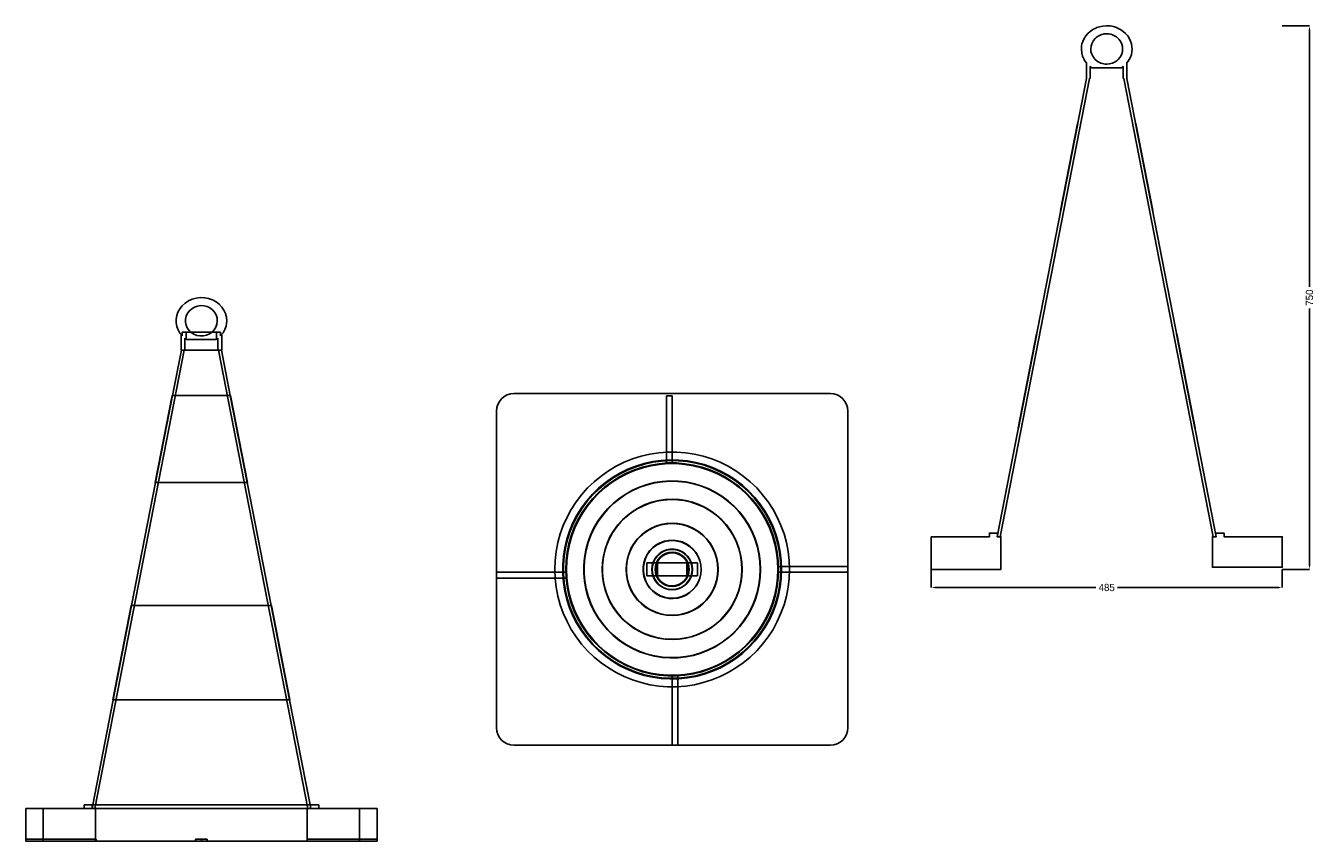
# Model space of a CAD drawing. Header units: millimetres. Extents: x -242 to 2935, y -375 to 862.
# Tile 1 of 2: x -242 to 1537, y -375 to 750. Entities that reach past the tile are written whole.
import ezdxf

# ---------------------------------------------------------------- set-up
doc = ezdxf.new("R2010")
doc.units = ezdxf.units.MM
for name, color, linetype in [('SINGLE_FRONT', 7, 'Continuous'), ('SINGLE_SECTION', 7, 'Continuous'), ('SINGLE_TOP', 7, 'Continuous')]:
    doc.layers.add(name, color=color, linetype=linetype)
doc.dimstyles.get("Standard").update_dxf_attribs({"dimtxt": 2.5, "dimasz": 2.5, "dimexe": 1.25, "dimexo": 0.625, "dimtad": 1, "dimtxsty": 'Standard', "dimcen": 2.5, "dimazin": 3, "dimtfac": 1, "dimtmove": 0, "dimatfit": 3, "dimarcsym": 0})

# ---------------------------------------------------------------- blocks, each defined once
blk = doc.blocks.new('_CLOSEDFILLED')
at = {"color": 0, "linetype": 'ByBlock'}
blk.add_solid([(-1, 0.16), (0, 0), (-1, -0.16)], dxfattribs=at)
blk = doc.blocks.new('*D0')
for p, q in [((1007.5, 0), (1007.5, -25)), ((1492.5, 0), (1492.5, -25)), ((1012.5, -25), (1235, -25)), ((1265, -25), (1487.5, -25))]:
    blk.add_line(p, q)
at = {"layer": 'Defpoints'}
for p in [(1007.5, 0), (1492.5, 0), (1007.5, -25)]:
    blk.add_point(p, dxfattribs=at)
at = {"xscale": 5, "yscale": 5, "rotation": 180}
blk.add_blockref('_CLOSEDFILLED', (1007.5, -25), dxfattribs=at)
at = {"xscale": 5, "yscale": 5}
blk.add_blockref('_CLOSEDFILLED', (1492.5, -25), dxfattribs=at)
at = {"insert": (1250, -25), "char_height": 10, "attachment_point": 5}
blk.add_mtext('485', dxfattribs=at)
blk = doc.blocks.new('*D2')
for p, q in [((1492.5, 750), (1530, 750)), ((1530, 390), (1530, 745)), ((1530, 5), (1530, 360)), ((1492.5, 0), (1530, 0))]:
    blk.add_line(p, q)
at = {"layer": 'Defpoints'}
for p in [(1492.5, 750), (1492.5, 0), (1530, 0)]:
    blk.add_point(p, dxfattribs=at)
at = {"xscale": 5, "yscale": 5}
for p, rotation in [((1530, 750), 90), ((1530, 0), 270)]:
    blk.add_blockref('_CLOSEDFILLED', p, dxfattribs=dict(at, rotation=rotation))
at = {"insert": (1530, 375), "char_height": 10, "attachment_point": 5, "rotation": 90}
blk.add_mtext('750', dxfattribs=at)

msp = doc.modelspace()

# ---------------------------------------------------------------- linework, layer by layer
at = {"layer": 'SINGLE_FRONT'}
for points in [[(35, 343), (34.565, 348.032), (33.267, 352.945), (31.131, 357.625), (28.195, 361.96), (24.517, 365.837), (20.175, 369.149), (15.271, 371.793), (9.93, 373.685), (4.297, 374.758), (-1.468, 374.972), (-7.197, 374.316), (-12.72, 372.812), (-17.881, 370.509), (-22.535, 367.484), (-26.566, 363.834), (-29.877, 359.668), (-32.399, 355.105), (-34.087, 350.262), (-34.913, 345.258), (-34.867, 340.209), (-33.952, 335.229), (-32.187, 330.431), (-29.603, 325.927), (-28.136, 323.967), (-26.514, 322.111)], [(35, 343), (34.565, 348.032), (33.267, 352.945), (31.131, 357.625), (28.195, 361.96), (24.517, 365.837), (20.175, 369.149), (15.271, 371.793), (9.93, 373.685), (4.297, 374.758), (-1.468, 374.972), (-7.197, 374.316), (-12.72, 372.812), (-17.881, 370.509), (-22.535, 367.484), (-26.566, 363.834), (-29.877, 359.668), (-32.399, 355.105), (-34.087, 350.262), (-34.913, 345.258), (-34.867, 340.209), (-33.952, 335.229), (-32.187, 330.431), (-29.603, 325.927), (-28.136, 323.967), (-26.514, 322.111)], [(22, 343), (21.565, 347.155), (20.276, 351.149), (18.177, 354.83), (15.341, 358.052), (11.873, 360.679), (7.905, 362.598), (3.597, 363.717), (-0.869, 363.984), (-5.301, 363.381), (-9.508, 361.937), (-13.313, 359.718), (-16.559, 356.826), (-19.12, 353.388), (-20.903, 349.548), (-21.848, 345.461), (-21.926, 341.284), (-21.137, 337.176), (-19.508, 333.292), (-17.096, 329.783), (-14.843, 327.5)], [(22, 343), (21.565, 347.155), (20.276, 351.149), (18.177, 354.83), (15.341, 358.052), (11.873, 360.679), (7.905, 362.598), (3.597, 363.717), (-0.869, 363.984), (-5.301, 363.381), (-9.508, 361.937), (-13.313, 359.718), (-16.559, 356.826), (-19.12, 353.388), (-20.903, 349.548), (-21.848, 345.461), (-21.926, 341.284), (-21.137, 337.176), (-19.508, 333.292), (-17.096, 329.783), (-13.986, 326.79), (-10.295, 324.441), (-6.167, 322.842), (-1.772, 322.068), (2.704, 322.159), (7.067, 323.113), (11.129, 324.885), (14.722, 327.395), (17.7, 330.528), (19.951, 334.15), (21.395, 338.11), (22, 343)], [(14.843, 327.5), (17.796, 330.654), (20.019, 334.291), (21.432, 338.261), (22, 343)], [(26.514, 322.111), (29.836, 326.27), (32.37, 330.829), (34.069, 335.669), (34.767, 339.31), (35, 343)], [(26.514, 322.111), (29.836, 326.27), (32.37, 330.829), (34.069, 335.669), (34.767, 339.31), (35, 343)], [(-28, 323.8), (-28, 302.5)], [(-26.514, 327.5), (-24.506, 327.5), (-21.727, 327.5), (-18.264, 327.5), (-14.226, 327.5), (-9.74, 327.5), (-4.948, 327.5), (0, 327.5), (4.948, 327.5), (9.74, 327.5), (14.226, 327.5), (18.264, 327.5), (21.727, 327.5), (24.506, 327.5), (26.514, 327.5)], [(-26.514, 327.5), (-26.514, 322.111)], [(-26.514, 327.5), (-26.514, 322.111)], [(26.514, 327.5), (24.506, 327.5), (21.727, 327.5), (18.264, 327.5), (14.226, 327.5), (9.74, 327.5), (4.948, 327.5), (0, 327.5), (-4.948, 327.5), (-9.74, 327.5), (-14.226, 327.5), (-18.264, 327.5), (-21.727, 327.5), (-24.506, 327.5), (-26.514, 327.5)], [(-21.057, 327.5), (-21.057, 317.439)], [(21.057, 327.5), (21.057, 317.439)], [(26.514, 327.5), (26.514, 322.111)], [(26.514, 327.5), (26.514, 322.111)], [(28, 302.5), (28, 323.8)], [(-23.607, 302.5), (-146.925, -330)], [(-27.682, 302.5), (-39.868, 240)], [(-28, 302.5), (-27.298, 302.5), (-25.227, 302.5), (-21.891, 302.5), (-17.458, 302.5), (-12.149, 302.5), (-6.231, 302.5), (0, 302.5), (6.231, 302.5), (12.149, 302.5), (17.458, 302.5), (21.891, 302.5), (25.227, 302.5), (27.298, 302.5), (28, 302.5)], [(28, 302.5), (27.298, 302.5), (25.227, 302.5), (21.891, 302.5), (17.458, 302.5), (12.149, 302.5), (6.231, 302.5), (0, 302.5), (-6.231, 302.5), (-12.149, 302.5), (-17.458, 302.5), (-21.891, 302.5), (-25.227, 302.5), (-27.298, 302.5), (-28, 302.5)], [(-21.057, 317.439), (-22.214, 318.271), (-22.9, 318.8)], [(-22.9, 318.8), (-22.9, 302.5)], [(-21.057, 317.439), (-20.404, 317)], [(-20.404, 317), (20.404, 317)], [(20.404, 317), (21.057, 317.439)], [(22.9, 318.8), (22.451, 318.451), (21.057, 317.439)], [(22.9, 302.5), (22.9, 318.8)], [(146.925, -330), (23.607, 302.5)], [(39.868, 240), (27.682, 302.5)], [(-40.275, 240), (-63.672, 120)], [(-39.868, 240), (-63.264, 120)], [(-40.275, 240), (-39.266, 240), (-36.287, 240), (-31.489, 240), (-25.111, 240), (-17.475, 240), (-8.962, 240), (0, 240), (8.962, 240), (17.475, 240), (25.111, 240), (31.489, 240), (36.287, 240), (39.266, 240), (40.275, 240)], [(40.275, 240), (39.266, 240), (36.287, 240), (31.489, 240), (25.111, 240), (17.475, 240), (8.962, 240), (0, 240), (-8.962, 240), (-17.475, 240), (-25.111, 240), (-31.489, 240), (-36.287, 240), (-39.266, 240), (-40.275, 240)], [(63.264, 120), (39.868, 240)], [(63.672, 120), (40.275, 240)], [(-63.264, 120), (-96.409, -50)], [(-63.672, 120), (-62.075, 120), (-57.366, 120), (-49.781, 120), (-39.699, 120), (-27.626, 120), (-14.168, 120), (0, 120), (14.168, 120), (27.626, 120), (39.699, 120), (49.781, 120), (57.366, 120), (62.075, 120), (63.672, 120)], [(63.672, 120), (62.075, 120), (57.366, 120), (49.781, 120), (39.699, 120), (27.626, 120), (14.168, 120), (0, 120), (-14.168, 120), (-27.626, 120), (-39.699, 120), (-49.781, 120), (-57.366, 120), (-62.075, 120), (-63.672, 120)], [(96.409, -50), (63.264, 120)], [(-96.816, -50), (-122.162, -180)], [(-96.409, -50), (-121.755, -180)], [(-96.816, -50), (-94.389, -50), (-87.229, -50), (-75.694, -50), (-60.364, -50), (-42.007, -50), (-21.544, -50), (0, -50), (21.544, -50), (42.007, -50), (60.364, -50), (75.694, -50), (87.229, -50), (94.389, -50), (96.816, -50)], [(96.816, -50), (94.389, -50), (87.229, -50), (75.694, -50), (60.364, -50), (42.007, -50), (21.544, -50), (0, -50), (-21.544, -50), (-42.007, -50), (-60.364, -50), (-75.694, -50), (-87.229, -50), (-94.389, -50), (-96.816, -50)], [(121.755, -180), (96.409, -50)], [(122.162, -180), (96.816, -50)], [(-121.755, -180), (-150.025, -325)], [(-122.162, -180), (-119.099, -180), (-110.064, -180), (-95.51, -180), (-76.167, -180), (-53.004, -180), (-27.184, -180), (0, -180), (27.184, -180), (53.004, -180), (76.167, -180), (95.51, -180), (110.064, -180), (119.099, -180), (122.162, -180)], [(122.162, -180), (119.099, -180), (110.064, -180), (95.51, -180), (76.167, -180), (53.004, -180), (27.184, -180), (0, -180), (-27.184, -180), (-53.004, -180), (-76.167, -180), (-95.51, -180), (-110.064, -180), (-119.099, -180), (-122.162, -180)], [(150.025, -325), (121.755, -180)], [(-242.5, -330), (-242.349, -330), (-241.898, -330), (-241.153, -330), (-240.123, -330), (-238.821, -330), (-237.264, -330), (-235.471, -330), (-233.464, -330), (-231.269, -330), (-228.913, -330), (-226.427, -330), (-223.841, -330), (-221.187, -330), (-218.5, -330)], [(-242.5, -375), (-242.5, -330)], [(-218.5, -330), (-221.187, -330), (-223.841, -330), (-226.427, -330), (-228.913, -330), (-231.269, -330), (-233.464, -330), (-235.471, -330), (-237.264, -330), (-238.821, -330), (-240.123, -330), (-241.153, -330), (-241.898, -330), (-242.349, -330), (-242.5, -330)], [(-242.5, -375), (-242.5, -330)], [(-218.5, -375), (-218.5, -330)], [(-218.5, -330), (218.5, -330)], [(-218.5, -330), (218.5, -330)], [(-218.5, -375), (-218.5, -330)], [(-162, -325), (-157.938, -325), (-145.957, -325), (-126.657, -325), (-101.005, -325), (-70.289, -325), (-36.048, -325), (0, -325), (36.048, -325), (70.289, -325), (101.005, -325), (126.657, -325), (145.957, -325), (157.938, -325), (162, -325)], [(-162, -325), (-162, -330)], [(162, -325), (157.938, -325), (145.957, -325), (126.657, -325), (101.005, -325), (70.289, -325), (36.048, -325), (0, -325), (-36.048, -325), (-70.289, -325), (-101.005, -325), (-126.657, -325), (-145.957, -325), (-157.938, -325), (-162, -325)], [(-150.225, -325), (-151.2, -330)], [(-150.025, -325), (-151, -330)], [(-146, -330), (-146, -375)], [(146, -372), (146, -330)], [(151, -330), (150.025, -325)], [(151.2, -330), (150.225, -325)], [(162, -330), (162, -325)], [(218.5, -375), (218.5, -330)], [(218.5, -330), (221.187, -330), (223.841, -330), (226.427, -330), (228.913, -330), (231.269, -330), (233.464, -330), (235.471, -330), (237.264, -330), (238.821, -330), (240.123, -330), (241.153, -330), (241.898, -330), (242.349, -330), (242.5, -330)], [(242.5, -330), (242.349, -330), (241.898, -330), (241.153, -330), (240.123, -330), (238.821, -330), (237.264, -330), (235.471, -330), (233.464, -330), (231.269, -330), (228.913, -330), (226.427, -330), (223.841, -330), (221.187, -330), (218.5, -330)], [(218.5, -375), (218.5, -330)], [(242.5, -375), (242.5, -330)], [(242.5, -375), (242.5, -330)], [(-145.506, -372), (-242.5, -372)], [(-145.945, -372), (-145.945, -375)], [(-145.506, -372), (-145.506, -375)], [(-8, -372), (-7.429, -372), (-6.858, -372), (-6.287, -372), (-5.716, -372), (-5.144, -372), (-4.573, -372), (-4.002, -372), (-3.43, -372), (-2.858, -372), (-2.287, -372), (-1.715, -372), (-1.143, -372), (-0.572, -372), (0, -372)], [(-8, -372), (-8, -375)], [(0, -372), (0, -375)], [(0, -372), (8, -372)], [(0, -372), (0, -375)], [(8, -372), (7.429, -372), (6.858, -372), (6.287, -372), (5.716, -372), (5.144, -372), (4.573, -372), (4.002, -372), (3.43, -372), (2.858, -372), (2.287, -372), (1.715, -372), (1.143, -372), (0.572, -372), (0, -372)], [(8, -372), (8, -375)], [(8, -372), (8, -375)], [(145.945, -372), (145.945, -375)], [(145.945, -372), (242.5, -372)], [(-242.5, -375), (-242.349, -375), (-241.898, -375), (-241.153, -375), (-240.123, -375), (-238.821, -375), (-237.264, -375), (-235.471, -375), (-233.464, -375), (-231.269, -375), (-228.913, -375), (-226.427, -375), (-223.841, -375), (-221.187, -375), (-218.5, -375)], [(-218.5, -375), (-242.5, -375)], [(-146, -375), (-242.5, -375)], [(-218.5, -375), (0, -375)], [(-145.506, -375), (-218.5, -375)], [(-145.945, -375), (-146, -375)], [(-145.945, -375), (-145.145, -375), (-142.59, -375), (-138.364, -375), (-132.518, -375), (-125.119, -375), (-116.254, -375), (-106.028, -375), (-94.56, -375), (-81.984, -375), (-68.448, -375), (-54.11, -375), (-39.138, -375), (-23.708, -375), (-8, -375)], [(-145.506, -375), (218.5, -375)], [(0, -375), (-8, -375)], [(0, -375), (0.572, -375), (1.143, -375), (1.715, -375), (2.287, -375), (2.858, -375), (3.43, -375), (4.002, -375), (4.573, -375), (5.144, -375), (5.716, -375), (6.287, -375), (6.858, -375), (7.429, -375), (8, -375)], [(8, -375), (218.5, -375)], [(145.945, -375), (144.696, -375), (141.813, -375), (137.329, -375), (131.293, -375), (123.774, -375), (114.857, -375), (104.643, -375), (93.247, -375), (80.798, -375), (67.436, -375), (53.313, -375), (38.587, -375), (23.426, -375), (8, -375)], [(145.945, -375), (242.5, -375)], [(218.5, -375), (221.187, -375), (223.841, -375), (226.427, -375), (228.913, -375), (231.269, -375), (233.464, -375), (235.471, -375), (237.264, -375), (238.821, -375), (240.123, -375), (241.153, -375), (241.898, -375), (242.349, -375), (242.5, -375)]]:
    msp.add_lwpolyline(points, dxfattribs=at)
at = {"layer": 'SINGLE_SECTION'}
for points in [[(1278, 698.8), (1278, 677.5), (1277.682, 677.5), (1401, 45), (1396.925, 45), (1273.607, 677.5), (1272.9, 677.5), (1272.9, 693.8), (1270.404, 692), (1229.596, 692), (1227.1, 693.8), (1227.1, 677.5), (1226.393, 677.5), (1103.075, 45), (1099, 45), (1222.318, 677.5), (1222, 677.5), (1222, 698.8), (1219.481, 702.333), (1218.711, 703.66), (1216.758, 707.987), (1215.619, 712.01), (1215, 718.049), (1215.297, 722.161), (1215.882, 725.139), (1216.834, 728.223), (1218.882, 732.647), (1221.212, 736.2), (1223.912, 739.333), (1227.181, 742.264), (1230.959, 744.85), (1235.006, 746.915), (1236.31, 747.451), (1240.246, 748.732), (1244.827, 749.649), (1249.959, 750), (1254.667, 749.714), (1259.293, 748.851), (1263.417, 747.555), (1263.615, 747.48), (1267.818, 745.543), (1268.973, 744.89), (1272.73, 742.334), (1276.123, 739.297), (1278.97, 735.956), (1281.081, 732.713), (1282.916, 728.878), (1284.181, 724.882), (1284.867, 720.788), (1285, 718), (1284.71, 713.888), (1284.046, 710.58), (1282.721, 706.642), (1281.259, 703.605), (1279.74, 701.128), (1278, 698.8)], [(1272, 718), (1271.71, 721.399), (1270.848, 724.706), (1269.436, 727.839), (1269.345, 728.001), (1267.389, 730.864), (1266.037, 732.375), (1263.366, 734.68), (1261.554, 735.871), (1258.227, 737.476), (1255.872, 738.238), (1252.289, 738.886), (1250, 739), (1246.354, 738.71), (1241.773, 737.476), (1238.446, 735.871), (1235.511, 733.803), (1233.963, 732.375), (1231.706, 729.665), (1230.655, 728.001), (1229.254, 724.989), (1228.339, 721.675), (1228, 718), (1228.29, 714.601), (1228.624, 713.034), (1229.254, 711.011), (1230.655, 707.999), (1232.611, 705.136), (1233.963, 703.625), (1236.634, 701.32), (1238.446, 700.129), (1241.773, 698.524), (1244.128, 697.762), (1247.711, 697.114), (1250, 697), (1253.646, 697.29), (1258.227, 698.524), (1261.554, 700.129), (1264.489, 702.197), (1266.037, 703.625), (1268.294, 706.335), (1269.345, 707.999), (1270.796, 711.149), (1271.687, 714.469), (1271.921, 716.227), (1272, 718)], [(1186.328, 495), (1209.725, 615), (1210.132, 615), (1186.736, 495), (1186.328, 495)], [(1290.275, 615), (1313.672, 495), (1313.264, 495), (1289.868, 615), (1290.275, 615)], [(1127.838, 195), (1153.184, 325), (1153.591, 325), (1128.245, 195), (1127.838, 195)], [(1346.816, 325), (1372.162, 195), (1371.755, 195), (1346.409, 325), (1346.816, 325)], [(1007.5, 45), (1088, 45), (1088, 48.75), (1088, 50), (1099.775, 50), (1098.8, 45), (1104, 45), (1104, 0), (1007.5, 0), (1007.5, 45)], [(1412, 50), (1412, 45), (1492.5, 45), (1492.5, 3), (1396, 3), (1396, 45), (1401.2, 45), (1400.225, 50), (1412, 50)]]:
    msp.add_lwpolyline(points, dxfattribs=at)
at = {"layer": 'SINGLE_TOP'}
for points in [[(431.5, 242.5), (426.818, 242.039), (422.316, 240.673), (418.166, 238.455), (414.529, 235.471), (411.545, 231.834), (409.327, 227.684), (407.961, 223.182), (407.5, 218.5)], [(431.5, 242.5), (426.818, 242.039), (422.316, 240.673), (418.166, 238.455), (414.529, 235.471), (411.545, 231.834), (409.327, 227.684), (407.961, 223.182), (407.5, 218.5)], [(431.5, 242.5), (868.5, 242.5)], [(431.5, 242.5), (868.5, 242.5)], [(642, 145.781), (642, 239.5)], [(650, 239.5), (642, 239.5)], [(650, 146), (650, 239.5)], [(892.5, 218.5), (892.039, 223.182), (890.673, 227.684), (888.455, 231.834), (885.471, 235.471), (881.834, 238.455), (877.684, 240.673), (873.182, 242.039), (868.5, 242.5)], [(892.5, 218.5), (892.039, 223.182), (890.673, 227.684), (888.455, 231.834), (885.471, 235.471), (881.834, 238.455), (877.684, 240.673), (873.182, 242.039), (868.5, 242.5)], [(407.5, -218.5), (407.5, 218.5)], [(407.5, -4), (407.5, 218.5)], [(892.5, -218.5), (892.5, 218.5)], [(892.5, 4), (892.5, 218.5)], [(812, 0), (811.525, 12.401), (810.101, 24.729), (807.739, 36.912), (804.45, 48.879), (800.255, 60.558), (795.179, 71.883), (789.25, 82.785), (782.505, 93.202), (774.981, 103.071), (766.724, 112.336), (757.783, 120.942), (748.209, 128.837), (738.058, 135.977), (727.391, 142.319), (716.269, 147.826), (704.759, 152.465), (692.927, 156.209), (680.843, 159.037), (668.579, 160.931), (656.205, 161.881), (643.795, 161.881), (631.421, 160.931), (619.157, 159.037), (607.073, 156.209), (595.241, 152.465), (583.731, 147.826), (572.609, 142.319), (561.942, 135.977), (551.791, 128.837), (542.217, 120.942), (533.276, 112.336), (525.019, 103.071), (517.495, 93.202), (510.75, 82.785), (504.821, 71.883), (499.745, 60.558), (495.55, 48.879), (492.261, 36.912), (489.899, 24.729), (488.475, 12.401), (488, 0), (488.475, -12.401), (489.899, -24.729), (492.261, -36.912), (495.55, -48.879), (499.745, -60.558), (504.821, -71.883), (510.75, -82.785), (517.495, -93.202), (525.019, -103.071), (533.276, -112.336), (542.217, -120.942), (551.791, -128.837), (561.942, -135.977), (572.609, -142.319), (583.731, -147.826), (595.241, -152.465), (607.073, -156.209), (619.157, -159.037), (631.421, -160.931), (643.795, -161.881), (656.205, -161.881), (668.579, -160.931), (680.843, -159.037), (692.927, -156.209), (704.759, -152.465), (716.269, -147.826), (727.391, -142.319), (738.058, -135.977), (748.209, -128.837), (757.783, -120.942), (766.724, -112.336), (774.981, -103.071), (782.505, -93.202), (789.25, -82.785), (795.179, -71.883), (800.255, -60.558), (804.45, -48.879), (807.739, -36.912), (810.101, -24.729), (811.525, -12.401), (812, 0)], [(812, 0), (811.525, -12.401), (810.101, -24.729), (807.739, -36.912), (804.45, -48.879), (800.255, -60.558), (795.179, -71.883), (789.25, -82.785), (782.505, -93.202), (774.981, -103.071), (766.724, -112.336), (757.783, -120.942), (748.209, -128.837), (738.058, -135.977), (727.391, -142.319), (716.269, -147.826), (704.759, -152.465), (692.927, -156.209), (680.843, -159.037), (668.579, -160.931), (656.205, -161.881), (643.795, -161.881), (631.421, -160.931), (619.157, -159.037), (607.073, -156.209), (595.241, -152.465), (583.731, -147.826), (572.609, -142.319), (561.942, -135.977), (551.791, -128.837), (542.217, -120.942), (533.276, -112.336), (525.019, -103.071), (517.495, -93.202), (510.75, -82.785), (504.821, -71.883), (499.745, -60.558), (495.55, -48.879), (492.261, -36.912), (489.899, -24.729), (488.475, -12.401), (488, 0), (488.475, 12.401), (489.899, 24.729), (492.261, 36.912), (495.55, 48.879), (499.745, 60.558), (504.821, 71.883), (510.75, 82.785), (517.495, 93.202), (525.019, 103.071), (533.276, 112.336), (542.217, 120.942), (551.791, 128.837), (561.942, 135.977), (572.609, 142.319), (583.731, 147.826), (595.241, 152.465), (607.073, 156.209), (619.157, 159.037), (631.421, 160.931), (643.795, 161.881), (656.205, 161.881), (668.579, 160.931), (680.843, 159.037), (692.927, 156.209), (704.759, 152.465), (716.269, 147.826), (727.391, 142.319), (738.058, 135.977), (748.209, 128.837), (757.783, 120.942), (766.724, 112.336), (774.981, 103.071), (782.505, 93.202), (789.25, 82.785), (795.179, 71.883), (800.255, 60.558), (804.45, 48.879), (807.739, 36.912), (810.101, 24.729), (811.525, 12.401), (812, 0)], [(801.2, 0), (800.722, 12.013), (799.291, 23.95), (796.916, 35.735), (793.613, 47.295), (789.401, 58.555), (784.308, 69.446), (778.366, 79.897), (771.613, 89.843), (764.09, 99.221), (755.846, 107.972), (746.933, 116.04), (737.408, 123.375), (727.329, 129.929), (716.762, 135.663), (705.772, 140.538), (694.43, 144.525), (682.807, 147.598), (670.977, 149.738), (659.014, 150.931), (646.994, 151.17), (634.993, 150.453), (623.087, 148.785), (611.351, 146.177), (599.859, 142.644), (588.685, 138.209), (577.898, 132.901), (567.567, 126.752), (557.757, 119.802), (548.53, 112.095), (539.945, 103.679), (532.055, 94.607), (524.912, 84.937), (518.559, 74.73), (513.037, 64.051), (508.381, 52.967), (504.62, 41.548), (501.779, 29.866), (499.875, 17.996), (498.92, 6.011), (498.92, -6.011), (499.875, -17.996), (501.779, -29.866), (504.62, -41.548), (508.381, -52.967), (513.037, -64.051), (518.559, -74.73), (524.912, -84.937), (532.055, -94.607), (539.945, -103.679), (548.53, -112.095), (557.757, -119.802), (567.567, -126.752), (577.898, -132.901), (588.685, -138.209), (599.859, -142.644), (611.351, -146.177), (623.087, -148.785), (634.993, -150.453), (646.994, -151.17), (659.014, -150.931), (670.977, -149.738), (682.807, -147.598), (694.43, -144.525), (705.772, -140.538), (716.762, -135.663), (727.329, -129.929), (737.408, -123.375), (746.933, -116.04), (755.846, -107.972), (764.09, -99.221), (771.613, -89.843), (778.366, -79.897), (784.308, -69.446), (789.401, -58.555), (793.613, -47.295), (796.916, -35.735), (799.291, -23.95), (800.722, -12.013), (801.2, 0)], [(801, 0), (800.523, 11.997), (799.094, 23.918), (796.722, 35.688), (793.423, 47.232), (789.217, 58.478), (784.131, 69.354), (778.196, 79.791), (771.452, 89.724), (763.939, 99.09), (755.706, 107.829), (746.805, 115.887), (737.292, 123.212), (727.227, 129.758), (716.673, 135.483), (705.698, 140.352), (694.371, 144.334), (682.764, 147.403), (670.949, 149.54), (659.002, 150.731), (646.998, 150.97), (635.013, 150.254), (623.122, 148.589), (611.402, 145.984), (599.925, 142.455), (588.766, 138.027), (577.993, 132.725), (567.676, 126.585), (557.879, 119.644), (548.664, 111.947), (540.09, 103.542), (532.211, 94.482), (525.077, 84.825), (518.733, 74.632), (513.218, 63.966), (508.568, 52.897), (504.813, 41.493), (501.975, 29.827), (500.073, 17.972), (499.119, 6.003), (499.119, -6.003), (500.073, -17.972), (501.975, -29.827), (504.813, -41.493), (508.568, -52.897), (513.218, -63.966), (518.733, -74.632), (525.077, -84.825), (532.211, -94.482), (540.09, -103.542), (548.664, -111.947), (557.879, -119.644), (567.676, -126.585), (577.993, -132.725), (588.766, -138.027), (599.925, -142.455), (611.402, -145.984), (623.122, -148.589), (635.013, -150.254), (646.998, -150.97), (659.002, -150.731), (670.949, -149.54), (682.764, -147.403), (694.371, -144.334), (705.698, -140.352), (716.673, -135.483), (727.227, -129.758), (737.292, -123.212), (746.805, -115.887), (755.706, -107.829), (763.939, -99.09), (771.452, -89.724), (778.196, -79.791), (784.131, -69.354), (789.217, -58.478), (793.423, -47.232), (796.722, -35.688), (799.094, -23.918), (800.523, -11.997), (801, 0)], [(800.225, 0), (799.75, 11.935), (798.329, 23.795), (795.969, 35.505), (792.687, 46.99), (788.502, 58.178), (783.442, 68.998), (777.539, 79.382), (770.829, 89.264), (763.355, 98.582), (755.164, 107.276), (746.308, 115.292), (736.844, 122.579), (726.83, 129.092), (716.331, 134.788), (705.413, 139.632), (694.144, 143.593), (682.596, 146.646), (670.842, 148.772), (658.956, 149.958), (647.013, 150.195), (635.09, 149.483), (623.26, 147.826), (611.6, 145.234), (600.182, 141.724), (589.08, 137.318), (578.363, 132.044), (568.098, 125.935), (558.351, 119.03), (549.184, 111.372), (540.654, 103.01), (532.816, 93.997), (525.718, 84.39), (519.406, 74.249), (513.92, 63.638), (509.294, 52.626), (505.558, 41.28), (502.735, 29.674), (500.843, 17.88), (499.894, 5.972), (499.894, -5.972), (500.843, -17.88), (502.735, -29.674), (505.558, -41.28), (509.294, -52.626), (513.92, -63.638), (519.406, -74.249), (525.718, -84.39), (532.816, -93.997), (540.654, -103.01), (549.184, -111.372), (558.351, -119.03), (568.098, -125.935), (578.363, -132.044), (589.08, -137.318), (600.182, -141.724), (611.6, -145.234), (623.26, -147.826), (635.09, -149.483), (647.013, -150.195), (658.956, -149.958), (670.842, -148.772), (682.596, -146.646), (694.144, -143.593), (705.413, -139.632), (716.331, -134.788), (726.83, -129.092), (736.844, -122.579), (746.308, -115.292), (755.164, -107.276), (763.355, -98.582), (770.829, -89.264), (777.539, -79.382), (783.442, -68.998), (788.502, -58.178), (792.687, -46.99), (795.969, -35.505), (798.329, -23.795), (799.75, -11.935), (800.225, 0)], [(796.925, 0), (796.448, 11.823), (795.022, 23.568), (792.655, 35.161), (789.363, 46.526), (785.168, 57.59), (780.095, 68.279), (774.179, 78.526), (767.458, 88.264), (759.975, 97.429), (751.778, 105.962), (742.922, 113.809), (733.463, 120.917), (723.462, 127.241), (712.986, 132.739), (702.1, 137.377), (690.877, 141.124), (679.389, 143.955), (667.71, 145.853), (655.916, 146.806), (644.084, 146.806), (632.29, 145.853), (620.611, 143.955), (609.123, 141.124), (597.9, 137.377), (587.014, 132.739), (576.538, 127.241), (566.537, 120.917), (557.078, 113.809), (548.222, 105.962), (540.025, 97.429), (532.542, 88.264), (525.821, 78.526), (519.905, 68.279), (514.832, 57.59), (510.637, 46.526), (507.345, 35.161), (504.978, 23.568), (503.552, 11.823), (503.075, 0), (503.552, -11.823), (504.978, -23.568), (507.345, -35.161), (510.637, -46.526), (514.832, -57.59), (519.905, -68.279), (525.821, -78.526), (532.542, -88.264), (540.025, -97.429), (548.222, -105.962), (557.078, -113.809), (566.537, -120.917), (576.538, -127.241), (587.014, -132.739), (597.9, -137.377), (609.123, -141.124), (620.611, -143.955), (632.29, -145.853), (644.084, -146.806), (655.916, -146.806), (667.71, -145.853), (679.389, -143.955), (690.877, -141.124), (702.1, -137.377), (712.986, -132.739), (723.462, -127.241), (733.463, -120.917), (742.922, -113.809), (751.778, -105.962), (759.975, -97.429), (767.458, -88.264), (774.179, -78.526), (780.095, -68.279), (785.168, -57.59), (789.363, -46.526), (792.655, -35.161), (795.022, -23.568), (796.448, -11.823), (796.925, 0)], [(796, 0), (795.527, -11.748), (794.109, -23.42), (791.758, -34.94), (788.486, -46.234), (784.317, -57.227), (779.277, -67.85), (773.398, -78.032), (766.719, -87.708), (759.283, -96.816), (751.138, -105.296), (742.337, -113.092), (732.937, -120.156), (723, -126.44), (712.589, -131.904), (701.772, -136.512), (690.62, -140.236), (679.204, -143.049), (667.598, -144.935), (655.879, -145.882), (644.121, -145.882), (632.402, -144.935), (620.796, -143.049), (609.38, -140.236), (598.228, -136.512), (587.411, -131.904), (577, -126.44), (567.063, -120.156), (557.663, -113.092), (548.862, -105.296), (540.717, -96.816), (533.281, -87.708), (526.602, -78.032), (520.723, -67.85), (515.683, -57.227), (511.514, -46.234), (508.242, -34.94), (505.891, -23.42), (504.473, -11.748), (504, 0), (504.473, 11.748), (505.891, 23.42), (508.242, 34.94), (511.514, 46.234), (515.683, 57.227), (520.723, 67.85), (526.602, 78.032), (533.281, 87.708), (540.717, 96.816), (548.862, 105.296), (557.663, 113.092), (567.063, 120.156), (577, 126.44), (587.411, 131.904), (598.228, 136.512), (609.38, 140.236), (620.796, 143.049), (632.402, 144.935), (644.121, 145.882), (655.879, 145.882), (667.598, 144.935), (679.204, 143.049), (690.62, 140.236), (701.772, 136.512), (712.589, 131.904), (723, 126.44), (732.937, 120.156), (742.337, 113.092), (751.138, 105.296), (759.283, 96.816), (766.719, 87.708), (773.398, 78.032), (779.277, 67.85), (784.317, 57.227), (788.486, 46.234), (791.758, 34.94), (794.109, 23.42), (795.527, 11.748), (796, 0)], [(772.162, 0), (771.684, 10.797), (770.254, 21.509), (767.882, 32.053), (764.588, 42.346), (760.397, 52.307), (755.342, 61.86), (749.463, 70.928), (742.805, 79.441), (735.421, 87.332), (727.368, 94.54), (718.71, 101.008), (709.514, 106.685), (699.852, 111.527), (689.801, 115.497), (679.437, 118.563), (668.843, 120.7), (658.102, 121.893), (647.298, 122.132), (636.514, 121.416), (625.836, 119.749), (615.347, 117.144), (605.13, 113.623), (595.263, 109.213), (585.825, 103.948), (576.889, 97.869), (568.526, 91.025), (560.8, 83.468), (553.772, 75.258), (547.497, 66.459), (542.025, 57.139), (537.397, 47.373), (533.651, 37.236), (530.815, 26.807), (528.912, 16.169), (527.957, 5.404), (527.957, -5.404), (528.912, -16.169), (530.815, -26.807), (533.651, -37.236), (537.397, -47.373), (542.025, -57.139), (547.497, -66.459), (553.772, -75.258), (560.8, -83.468), (568.526, -91.025), (576.889, -97.869), (585.825, -103.948), (595.263, -109.213), (605.13, -113.623), (615.347, -117.144), (625.836, -119.749), (636.514, -121.416), (647.298, -122.132), (658.102, -121.893), (668.843, -120.7), (679.437, -118.563), (689.801, -115.497), (699.852, -111.527), (709.514, -106.685), (718.71, -101.008), (727.368, -94.54), (735.421, -87.332), (742.805, -79.441), (749.463, -70.928), (755.342, -61.86), (760.397, -52.307), (764.588, -42.346), (767.882, -32.053), (770.254, -21.509), (771.684, -10.797), (772.162, 0)], [(771.755, 0), (771.278, 10.761), (769.853, 21.437), (767.489, 31.946), (764.206, 42.205), (760.029, 52.133), (754.991, 61.653), (749.131, 70.691), (742.495, 79.176), (735.136, 87.041), (727.11, 94.224), (718.481, 100.671), (709.316, 106.329), (699.686, 111.155), (689.668, 115.112), (679.339, 118.167), (668.781, 120.298), (658.075, 121.487), (647.307, 121.725), (636.559, 121.011), (625.917, 119.349), (615.463, 116.754), (605.279, 113.244), (595.446, 108.849), (586.039, 103.601), (577.133, 97.543), (568.797, 90.721), (561.097, 83.19), (554.093, 75.007), (547.839, 66.237), (542.385, 56.949), (537.773, 47.215), (534.039, 37.112), (531.213, 26.718), (529.316, 16.115), (528.364, 5.386), (528.364, -5.386), (529.316, -16.115), (531.213, -26.718), (534.039, -37.112), (537.773, -47.215), (542.385, -56.949), (547.839, -66.237), (554.093, -75.007), (561.097, -83.19), (568.797, -90.721), (577.133, -97.543), (586.039, -103.601), (595.446, -108.849), (605.279, -113.244), (615.463, -116.754), (625.917, -119.349), (636.559, -121.011), (647.307, -121.725), (658.075, -121.487), (668.781, -120.298), (679.339, -118.167), (689.668, -115.112), (699.686, -111.155), (709.316, -106.329), (718.481, -100.671), (727.11, -94.224), (735.136, -87.041), (742.495, -79.176), (749.131, -70.691), (754.991, -61.653), (760.029, -52.133), (764.206, -42.205), (767.489, -31.946), (769.853, -21.437), (771.278, -10.761), (771.755, 0)], [(746.816, 0), (746.35, 9.49), (744.956, 18.888), (742.647, 28.104), (739.447, 37.05), (735.384, 45.639), (730.5, 53.788), (724.84, 61.42), (718.459, 68.459), (711.42, 74.84), (703.788, 80.5), (695.639, 85.384), (687.05, 89.447), (678.104, 92.647), (668.888, 94.956), (659.49, 96.35), (650, 96.816), (640.51, 96.35), (631.112, 94.956), (621.896, 92.647), (612.95, 89.447), (604.361, 85.384), (596.212, 80.5), (588.58, 74.84), (581.541, 68.459), (575.16, 61.42), (569.5, 53.788), (564.616, 45.639), (560.553, 37.05), (557.353, 28.104), (555.044, 18.888), (553.65, 9.49), (553.184, 0), (553.65, -9.49), (555.044, -18.888), (557.353, -28.104), (560.553, -37.05), (564.616, -45.639), (569.5, -53.788), (575.16, -61.42), (581.541, -68.459), (588.58, -74.84), (596.212, -80.5), (604.361, -85.384), (612.95, -89.447), (621.896, -92.647), (631.112, -94.956), (640.51, -96.35), (650, -96.816), (659.49, -96.35), (668.888, -94.956), (678.104, -92.647), (687.05, -89.447), (695.639, -85.384), (703.788, -80.5), (711.42, -74.84), (718.459, -68.459), (724.84, -61.42), (730.5, -53.788), (735.384, -45.639), (739.447, -37.05), (742.647, -28.104), (744.956, -18.888), (746.35, -9.49), (746.816, 0)], [(746.409, 0), (745.93, 9.599), (744.497, 19.103), (742.126, 28.417), (738.838, 37.449), (734.668, 46.108), (729.657, 54.309), (723.853, 61.97), (717.316, 69.016), (710.11, 75.375), (702.306, 80.986), (693.983, 85.791), (685.222, 89.744), (676.111, 92.805), (666.741, 94.944), (657.205, 96.139), (647.596, 96.379), (638.012, 95.661), (628.547, 93.992), (619.295, 91.389), (610.348, 87.877), (601.796, 83.492), (593.722, 78.278), (586.208, 72.286), (579.327, 65.575), (573.149, 58.212), (567.735, 50.271), (563.139, 41.83), (559.405, 32.974), (556.572, 23.79), (554.668, 14.369), (553.711, 4.806), (553.711, -4.806), (554.668, -14.369), (556.572, -23.79), (559.405, -32.974), (563.139, -41.83), (567.735, -50.271), (573.149, -58.212), (579.327, -65.575), (586.208, -72.286), (593.722, -78.278), (601.796, -83.492), (610.348, -87.877), (619.295, -91.389), (628.547, -93.992), (638.012, -95.661), (647.596, -96.379), (657.205, -96.139), (666.741, -94.944), (676.111, -92.805), (685.222, -89.744), (693.983, -85.791), (702.306, -80.986), (710.11, -75.375), (717.316, -69.016), (723.853, -61.97), (729.657, -54.309), (734.668, -46.108), (738.838, -37.449), (742.126, -28.417), (744.497, -19.103), (745.93, -9.599), (746.409, 0)], [(713.672, 0), (713.207, 7.675), (711.821, 15.238), (709.534, 22.578), (706.378, 29.59), (702.401, 36.17), (697.659, 42.222), (692.222, 47.659), (686.17, 52.401), (679.59, 56.378), (672.578, 59.534), (665.238, 61.821), (657.675, 63.207), (650, 63.672), (642.325, 63.207), (634.762, 61.821), (627.422, 59.534), (620.41, 56.378), (613.83, 52.401), (607.778, 47.659), (602.341, 42.222), (597.599, 36.17), (593.622, 29.59), (590.466, 22.578), (588.179, 15.238), (586.793, 7.675), (586.328, 0), (586.793, -7.675), (588.179, -15.238), (590.466, -22.578), (593.622, -29.59), (597.599, -36.17), (602.341, -42.222), (607.778, -47.659), (613.83, -52.401), (620.41, -56.378), (627.422, -59.534), (634.762, -61.821), (642.325, -63.207), (650, -63.672), (657.675, -63.207), (665.238, -61.821), (672.578, -59.534), (679.59, -56.378), (686.17, -52.401), (692.222, -47.659), (697.659, -42.222), (702.401, -36.17), (706.378, -29.59), (709.534, -22.578), (711.821, -15.238), (713.207, -7.675), (713.672, 0)], [(713.264, 0), (712.785, 7.774), (711.353, 15.431), (708.992, 22.854), (705.736, 29.93), (701.636, 36.552), (696.753, 42.621), (691.161, 48.043), (684.945, 52.737), (678.199, 56.632), (671.026, 59.668), (663.534, 61.799), (655.837, 62.994), (648.052, 63.234), (640.296, 62.515), (632.687, 60.849), (625.341, 58.26), (618.368, 54.788), (611.875, 50.486), (605.96, 45.418), (600.712, 39.662), (596.212, 33.304), (592.527, 26.442), (589.713, 19.179), (587.813, 11.625), (586.856, 3.895), (586.856, -3.895), (587.813, -11.625), (589.713, -19.179), (592.527, -26.442), (596.212, -33.304), (600.712, -39.662), (605.96, -45.418), (611.875, -50.486), (618.368, -54.788), (625.341, -58.26), (632.687, -60.849), (640.296, -62.515), (648.052, -63.234), (655.837, -62.994), (663.534, -61.799), (671.026, -59.668), (678.199, -56.632), (684.945, -52.737), (691.161, -48.043), (696.753, -42.621), (701.636, -36.552), (705.736, -29.93), (708.992, -22.854), (711.353, -15.431), (712.785, -7.774), (713.264, 0)], [(690.275, 0), (689.803, 6.148), (688.398, 12.152), (686.093, 17.871), (682.942, 23.171), (679.019, 27.928), (674.416, 32.031), (669.24, 35.382), (663.614, 37.905), (657.668, 39.539), (651.543, 40.246), (645.381, 40.01), (639.328, 38.836), (633.525, 36.751), (628.108, 33.806), (623.204, 30.068), (618.928, 25.625), (615.38, 20.582), (612.644, 15.056), (610.784, 9.177), (609.843, 3.083), (609.843, -3.083), (610.784, -9.177), (612.644, -15.056), (615.38, -20.582), (618.928, -25.625), (623.204, -30.068), (628.108, -33.806), (633.525, -36.751), (639.328, -38.836), (645.381, -40.01), (651.543, -40.246), (657.668, -39.539), (663.614, -37.905), (669.24, -35.382), (674.416, -32.031), (679.019, -27.928), (682.942, -23.171), (686.093, -17.871), (688.398, -12.152), (689.803, -6.148), (690.275, 0)], [(689.868, 0), (689.401, 6.086), (688.01, 12.029), (685.728, 17.69), (682.609, 22.937), (678.726, 27.646), (674.169, 31.707), (669.046, 35.024), (663.476, 37.521), (657.59, 39.139), (651.527, 39.839), (645.428, 39.605), (639.436, 38.443), (633.691, 36.38), (628.329, 33.464), (623.475, 29.764), (619.242, 25.366), (615.731, 20.373), (613.022, 14.903), (611.181, 9.084), (610.249, 3.052), (610.249, -3.052), (611.181, -9.084), (613.022, -14.903), (615.731, -20.373), (619.242, -25.366), (623.475, -29.764), (628.329, -33.464), (633.691, -36.38), (639.436, -38.443), (645.428, -39.605), (651.527, -39.839), (657.59, -39.139), (663.476, -37.521), (669.046, -35.024), (674.169, -31.707), (678.726, -27.646), (682.609, -22.937), (685.728, -17.69), (688.01, -12.029), (689.401, -6.086), (689.868, 0)], [(678, 0), (677.523, 5.145), (676.109, 10.115), (673.806, 14.74), (670.692, 18.863), (666.874, 22.344), (662.481, 25.065), (657.663, 26.931), (652.584, 27.881), (647.416, 27.881), (642.337, 26.931), (637.519, 25.065), (633.126, 22.344), (629.308, 18.863), (626.194, 14.74), (623.891, 10.115), (622.477, 5.145), (622, 0), (622.477, -5.145), (623.891, -10.115), (626.194, -14.74), (629.308, -18.863), (633.126, -22.344), (637.519, -25.065), (642.337, -26.931), (647.416, -27.881), (652.584, -27.881), (657.663, -26.931), (662.481, -25.065), (666.874, -22.344), (670.692, -18.863), (673.806, -14.74), (676.109, -10.115), (677.523, -5.145), (678, 0)], [(677.682, 0), (677.211, 5.087), (675.813, 10), (673.536, 14.573), (670.458, 18.65), (666.682, 22.091), (662.339, 24.78), (657.576, 26.626), (652.554, 27.564), (647.446, 27.564), (642.424, 26.626), (637.661, 24.78), (633.318, 22.091), (629.542, 18.65), (626.464, 14.573), (624.187, 10), (622.789, 5.087), (622.318, 0), (622.789, -5.087), (624.187, -10), (626.464, -14.573), (629.542, -18.65), (633.318, -22.091), (637.661, -24.78), (642.424, -26.626), (647.446, -27.564), (652.554, -27.564), (657.576, -26.626), (662.339, -24.78), (666.682, -22.091), (670.458, -18.65), (673.536, -14.573), (675.813, -10), (677.211, -5.087), (677.682, 0)], [(676.514, 9), (674.506, 13.544), (671.727, 17.661), (668.264, 21.223), (664.226, 24.117), (659.74, 26.251), (654.948, 27.559), (650, 28), (645.052, 27.559), (640.26, 26.251), (635.774, 24.117), (631.736, 21.223), (628.273, 17.661), (625.494, 13.544), (623.486, 9)], [(673.607, 0), (673.153, 4.606), (671.81, 9.034), (669.629, 13.115), (666.693, 16.693), (663.115, 19.629), (659.034, 21.81), (654.606, 23.153), (650, 23.607), (645.394, 23.153), (640.966, 21.81), (636.885, 19.629), (633.307, 16.693), (630.371, 13.115), (628.19, 9.034), (626.847, 4.606), (626.393, 0), (626.847, -4.606), (628.19, -9.034), (630.371, -13.115), (633.307, -16.693), (636.885, -19.629), (640.966, -21.81), (645.394, -23.153), (650, -23.607), (654.606, -23.153), (659.034, -21.81), (663.115, -19.629), (666.693, -16.693), (669.629, -13.115), (671.81, -9.034), (673.153, -4.606), (673.607, 0)], [(672.9, 0), (672.431, -4.61), (671.044, -9.031), (668.795, -13.082), (665.777, -16.598), (662.113, -19.434), (657.953, -21.475), (653.468, -22.636), (648.84, -22.871), (644.26, -22.169), (639.915, -20.56), (635.983, -18.109), (632.624, -14.916), (629.977, -11.113), (628.15, -6.855), (627.217, -2.317), (627.217, 2.317), (628.15, 6.855), (629.977, 11.113), (632.624, 14.916), (635.983, 18.109), (639.915, 20.56), (644.26, 22.169), (648.84, 22.871), (653.468, 22.636), (657.953, 21.475), (662.113, 19.434), (665.777, 16.598), (668.795, 13.082), (671.044, 9.031), (672.431, 4.61), (672.9, 0)], [(628.943, 9), (631.079, 12.9), (633.929, 16.313), (637.384, 19.112), (641.316, 21.189), (645.574, 22.468), (650, 22.9), (654.426, 22.468), (658.684, 21.189), (662.616, 19.112), (666.071, 16.313), (668.921, 12.9), (671.057, 9)], [(685, 9), (684.122, 9), (681.534, 9), (677.364, 9), (671.822, 9), (665.186, 9), (657.788, 9), (650, 9), (642.212, 9), (634.814, 9), (628.178, 9), (622.636, 9), (618.466, 9), (615.878, 9), (615, 9)], [(615, -9), (615, -0.09), (615, 9)], [(615, 9), (615.045, 9), (615.181, 9), (615.406, 9), (615.72, 9), (616.123, 9), (616.613, 9), (617.19, 9), (617.851, 9), (618.595, 9), (619.42, 9), (620.324, 9), (621.305, 9), (622.36, 9), (623.486, 9)], [(628, 9), (623.486, 9)], [(628.943, 9), (628, 9)], [(628, 9), (628.552, 9), (630.179, 9), (632.8, 9), (636.283, 9), (640.455, 9), (645.105, 9), (650, 9), (654.895, 9), (659.545, 9), (663.717, 9), (667.2, 9), (669.821, 9), (671.057, 9)], [(628, -9), (628, -0.09), (628, 9)], [(672, 9), (671.448, 9), (669.821, 9), (667.2, 9), (663.717, 9), (659.545, 9), (654.895, 9), (650, 9), (645.105, 9), (640.455, 9), (636.283, 9), (632.8, 9), (630.179, 9), (628.943, 9)], [(629.596, 9), (629.596, 0), (629.596, -9)], [(670.404, 9), (670.404, 0), (670.404, -9)], [(672, 9), (671.057, 9)], [(672, -9), (672, 9)], [(676.514, 9), (672, 9)], [(676.514, 9), (677.64, 9), (678.695, 9), (679.676, 9), (680.58, 9), (681.405, 9), (682.149, 9), (682.81, 9), (683.387, 9), (683.877, 9), (684.28, 9), (684.594, 9), (684.819, 9), (684.955, 9), (685, 9)], [(685, -9), (685, 9)], [(795.945, 4), (892.5, 4)], [(892.5, 4), (892.5, -4)], [(407.5, -4), (407.5, -12)], [(504.055, -4), (407.5, -4)], [(407.5, -218.5), (407.5, -12)], [(504.494, -12), (407.5, -12)], [(685, -9), (684.122, -9), (681.534, -9), (677.364, -9), (671.822, -9), (665.186, -9), (657.788, -9), (650, -9), (642.212, -9), (634.814, -9), (628.178, -9), (622.636, -9), (618.466, -9), (615.878, -9), (615, -9)], [(615, -9), (615.045, -9), (615.181, -9), (615.406, -9), (615.72, -9), (616.123, -9), (616.613, -9), (617.19, -9), (617.851, -9), (618.595, -9), (619.42, -9), (620.324, -9), (621.305, -9), (622.36, -9), (623.486, -9)], [(623.486, -9), (625.494, -13.544), (628.273, -17.661), (631.736, -21.223), (635.774, -24.117), (640.26, -26.251), (645.052, -27.559), (650, -28), (654.948, -27.559), (659.74, -26.251), (664.226, -24.117), (668.264, -21.223), (671.727, -17.661), (674.506, -13.544), (676.514, -9)], [(628, -9), (623.486, -9)], [(628.943, -9), (628, -9)], [(628, -9), (628.552, -9), (630.179, -9), (632.8, -9), (636.283, -9), (640.455, -9), (645.105, -9), (650, -9), (654.895, -9), (659.545, -9), (663.717, -9), (667.2, -9), (669.821, -9), (671.057, -9)], [(671.057, -9), (668.921, -12.9), (666.071, -16.313), (662.616, -19.112), (658.684, -21.189), (654.426, -22.468), (650, -22.9), (645.574, -22.468), (641.316, -21.189), (637.384, -19.112), (633.929, -16.313), (631.079, -12.9), (628.943, -9)], [(672, -9), (671.448, -9), (669.821, -9), (667.2, -9), (663.717, -9), (659.545, -9), (654.895, -9), (650, -9), (645.105, -9), (640.455, -9), (636.283, -9), (632.8, -9), (630.179, -9), (628.943, -9)], [(672, -9), (671.057, -9)], [(676.514, -9), (672, -9)], [(676.514, -9), (677.64, -9), (678.695, -9), (679.676, -9), (680.58, -9), (681.405, -9), (682.149, -9), (682.81, -9), (683.387, -9), (683.877, -9), (684.28, -9), (684.594, -9), (684.819, -9), (684.955, -9), (685, -9)], [(795.945, -4), (892.5, -4)], [(892.5, -218.5), (892.5, -4)], [(650, -146), (650, -242.5)], [(658, -145.781), (658, -242.5)], [(407.5, -218.5), (407.961, -223.182), (409.327, -227.684), (411.545, -231.834), (414.529, -235.471), (418.166, -238.455), (422.316, -240.673), (426.818, -242.039), (431.5, -242.5)], [(407.5, -218.5), (407.961, -223.182), (409.327, -227.684), (411.545, -231.834), (414.529, -235.471), (418.166, -238.455), (422.316, -240.673), (426.818, -242.039), (431.5, -242.5)], [(868.5, -242.5), (873.182, -242.039), (877.684, -240.673), (881.834, -238.455), (885.471, -235.471), (888.455, -231.834), (890.673, -227.684), (892.039, -223.182), (892.5, -218.5)], [(868.5, -242.5), (873.182, -242.039), (877.684, -240.673), (881.834, -238.455), (885.471, -235.471), (888.455, -231.834), (890.673, -227.684), (892.039, -223.182), (892.5, -218.5)], [(431.5, -242.5), (868.5, -242.5)], [(431.5, -242.5), (650, -242.5)], [(650, -242.5), (658, -242.5)], [(658, -242.5), (868.5, -242.5)]]:
    msp.add_lwpolyline(points, dxfattribs=at)

# ---------------------------------------------------------------- dimensions: what is measured, and where the dimension line sits
dim = msp.add_linear_dim(base=(1530, 0), p1=(1492.5, 0), p2=(1492.5, 750), angle=90, dimstyle='Standard', override={"dimtxt": 10, "dimasz": 5})
dim.commit()
dim.dimension.update_dxf_attribs({"geometry": '*D2', "text_midpoint": (1530, 375)})
dim = msp.add_linear_dim(base=(1007.5, -25), p1=(1007.5, 0), p2=(1492.5, 0), dimstyle='Standard', override={"dimtxt": 10, "dimasz": 5})
dim.commit()
dim.dimension.update_dxf_attribs({"geometry": '*D0', "text_midpoint": (1250, -25)})

doc.saveas('drawing.dxf')
